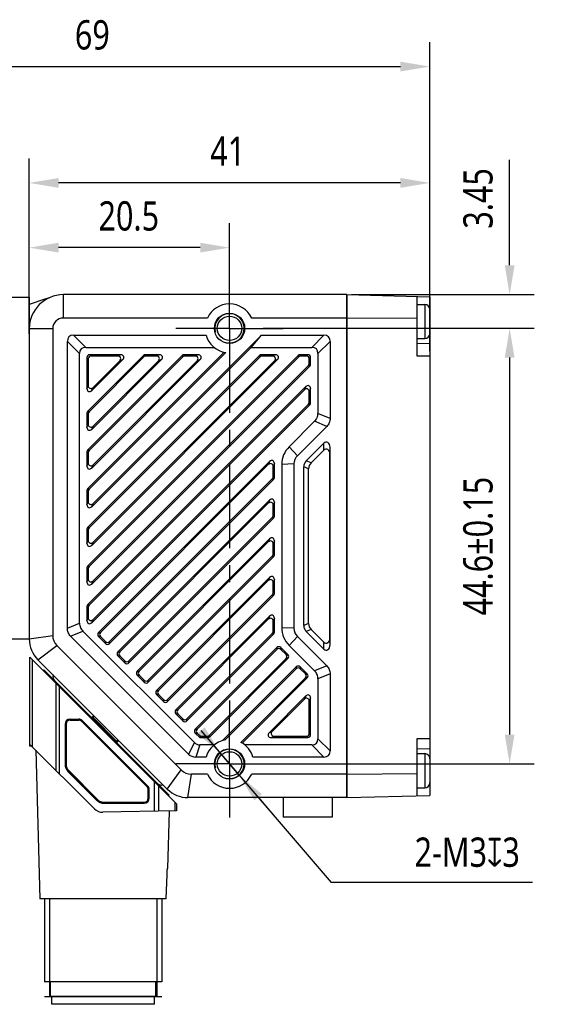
# Model space of a CAD drawing. Header units: millimetres. Extents: x 80 to 340, y 110 to 223.
# Tile 3 of 4: x 192 to 246, y 122 to 223. Entities that reach past the tile are written whole.
import ezdxf

# ---------------------------------------------------------------- set-up
doc = ezdxf.new("R2010")
doc.units = ezdxf.units.MM
doc.header["$LTSCALE"] = 23.1
doc.header["$PDMODE"] = 3
doc.header["$PDSIZE"] = 8
doc.linetypes.add('CENTER', pattern=[0.6, 0.375, -0.075, 0.075, -0.075])
doc.layers.get('0').update_dxf_attribs({"linetype": 'CONTINUOUS'})
doc.layers.get('Defpoints').update_dxf_attribs({"linetype": 'CONTINUOUS'})
for name, color, linetype in [('000-ID2000X_DXF_DIMENSION', 7, 'CONTINUOUS'), ('DE-11-107728DXF_CONTINUOUS_LINE', 7, 'CONTINUOUS'), ('DE-13-002783DXF_CONTINUOUS_LINE', 7, 'CONTINUOUS'), ('DE-13-002784DXF_CONTINUOUS_LINE', 7, 'CONTINUOUS'), ('DE-13-002786DXF_CONTINUOUS_LINE', 7, 'CONTINUOUS'), ('DE-13-002801_DXF_AXIS', 7, 'CONTINUOUS'), ('DE-13-002801DXF_CONTINUOUS_LINE', 7, 'CONTINUOUS'), ('DE-13-002819DXF_CONTINUOUS_LINE', 7, 'CONTINUOUS'), ('DE-19-009143DXF_CONTINUOUS_LINE', 7, 'CONTINUOUS'), ('DE-19-012634DXF_CONTINUOUS_LINE', 7, 'CONTINUOUS'), ('DE-1A-000171DXF_CONTINUOUS_LINE', 7, 'CONTINUOUS'), ('DE-1A-000184DXF_CONTINUOUS_LINE', 7, 'CONTINUOUS'), ('DIMS', 7, 'CONTINUOUS'), ('SC-PM2X10B_DXF_CONTINUOUS_LINE', 7, 'CONTINUOUS')]:
    doc.layers.add(name, color=color, linetype=linetype)
doc.styles.get("Standard").update_dxf_attribs({"font": 'Roboto-Regular.ttf', "width": 0.8})
doc.dimstyles.new('DIMSTYLE_1', dxfattribs={"dimtxt": 3, "dimasz": 3, "dimexe": 2.5, "dimexo": 0.5, "dimgap": 0.75, "dimtad": 1, "dimdsep": 46, "dimtxsty": 'STANDARD', "dimblk": '_FILLED', "dimblk1": '_FILLED', "dimblk2": '_FILLED', "dimcen": 0.09, "dimclrt": 3, "dimazin": 2, "dimtp": 0.3, "dimtm": 0.3, "dimtfac": 1, "dimtofl": 0, "dimtmove": 0, "dimatfit": 3, "dimldrblk": '_FILLED', "dimfxl": 1, "dimtolj": 1, "dimarcsym": 0})
doc.dimstyles.new('DIMSTYLE_2', dxfattribs={"dimtxt": 3, "dimasz": 3, "dimexe": 2.5, "dimexo": 0.5, "dimgap": 0.75, "dimtad": 1, "dimdsep": 46, "dimtxsty": 'STANDARD', "dimblk": '_FILLED', "dimblk1": '_FILLED', "dimblk2": '_FILLED', "dimcen": 0.09, "dimclrt": 3, "dimazin": 2, "dimtp": 0.1, "dimtm": 0.1, "dimtfac": 1, "dimtofl": 0, "dimtmove": 0, "dimatfit": 3, "dimldrblk": '_FILLED', "dimfxl": 1, "dimtolj": 1, "dimarcsym": 0})
doc.dimstyles.new('DIMSTYLE_3', dxfattribs={"dimtxt": 3, "dimasz": 3, "dimexe": 2.5, "dimexo": 0.5, "dimgap": 0.75, "dimtad": 1, "dimdsep": 46, "dimtxsty": 'STANDARD', "dimblk": '_FILLED', "dimblk1": '_FILLED', "dimblk2": '_FILLED', "dimcen": 0.09, "dimclrt": 3, "dimazin": 2, "dimtol": 1, "dimtp": 0.15, "dimtm": 0.15, "dimtfac": 1, "dimtofl": 0, "dimtmove": 0, "dimatfit": 3, "dimldrblk": '_FILLED', "dimfxl": 1, "dimtolj": 1, "dimarcsym": 0})
doc.dimstyles.new('DIMSTYLE_4', dxfattribs={"dimtxt": 3, "dimasz": 3, "dimexe": 2.5, "dimexo": 0.5, "dimtad": 1, "dimdsep": 46, "dimtxsty": 'STANDARD', "dimblk": '_FILLED', "dimblk1": '_FILLED', "dimblk2": '_FILLED', "dimcen": 0.09, "dimclrt": 3, "dimazin": 2, "dimtp": 0.1, "dimtm": 0.1, "dimtfac": 1, "dimtmove": 0, "dimatfit": 2, "dimldrblk": '_FILLED', "dimfxl": 1, "dimtolj": 1, "dimarcsym": 0})
doc.dimstyles.new('DIMSTYLE_5', dxfattribs={"dimtxt": 3, "dimasz": 3, "dimexe": 2.5, "dimexo": 0.5, "dimgap": 0.75, "dimtad": 1, "dimdsep": 46, "dimtxsty": 'STANDARD', "dimblk": '_FILLED', "dimblk1": '_FILLED', "dimblk2": '_FILLED', "dimcen": 0.09, "dimclrt": 3, "dimazin": 2, "dimtp": 0.2, "dimtm": 0.2, "dimtfac": 1, "dimtofl": 0, "dimtmove": 0, "dimatfit": 3, "dimldrblk": '_FILLED', "dimfxl": 1, "dimtolj": 1, "dimarcsym": 0})

# ---------------------------------------------------------------- blocks, each defined once
blk = doc.blocks.new('_FILLED')
at = {"color": 0, "linetype": 'ByBlock'}
blk.add_solid([(0, 0), (-1, 0.167), (-1, -0.167)], dxfattribs=at)
blk = doc.blocks.new('*D3')
at = {"layer": '000-ID2000X_DXF_DIMENSION', "color": 0, "lineweight": -2}
for p, q in [((242.24, 197.78), (242.24, 208.57)), ((226.06, 194.78), (244.74, 194.78)), ((217.02, 191.33), (244.74, 191.33)), ((242.24, 188.33), (242.24, 185.33))]:
    blk.add_line(p, q, dxfattribs=at)
at = {"layer": 'Defpoints', "color": 0}
for p in [(225.56, 194.78), (242.24, 194.78), (216.52, 191.33)]:
    blk.add_point(p, dxfattribs=at)
at = {"layer": '000-ID2000X_DXF_DIMENSION', "color": 0, "linetype": 'ByBlock', "lineweight": -2, "xscale": 3, "yscale": 3, "zscale": 3}
for p, rotation in [((242.24, 194.78), 270), ((242.24, 191.33), 90)]:
    blk.add_blockref('_FILLED', p, dxfattribs=dict(at, rotation=rotation))
at = {"layer": '000-ID2000X_DXF_DIMENSION', "color": 3, "insert": (237.49, 201.53), "char_height": 3, "attachment_point": 1, "rotation": 90, "line_spacing_factor": 0.9}
blk.add_mtext('\\A1;3.45', dxfattribs=at)
blk = doc.blocks.new('*D4')
at = {"layer": '000-ID2000X_DXF_DIMENSION', "color": 0, "lineweight": -2}
for p, q in [((217.33, 191.33), (244.74, 191.33)), ((242.24, 188.33), (242.24, 149.73)), ((216.66, 146.73), (244.74, 146.73))]:
    blk.add_line(p, q, dxfattribs=at)
at = {"layer": 'Defpoints', "color": 0}
for p in [(216.83, 191.33), (216.16, 146.73), (242.24, 146.73)]:
    blk.add_point(p, dxfattribs=at)
at = {"layer": '000-ID2000X_DXF_DIMENSION', "color": 0, "linetype": 'ByBlock', "lineweight": -2, "xscale": 3, "yscale": 3, "zscale": 3}
for p, rotation in [((242.24, 191.33), 90), ((242.24, 146.73), 270)]:
    blk.add_blockref('_FILLED', p, dxfattribs=dict(at, rotation=rotation))
at = {"layer": '000-ID2000X_DXF_DIMENSION', "color": 3, "insert": (237.49, 169.03), "char_height": 3, "attachment_point": 2, "rotation": 90, "line_spacing_factor": 0.9}
blk.add_mtext('\\A1;44.6%%p0.15', dxfattribs=at)
blk = doc.blocks.new('*D9')
at = {"layer": '000-ID2000X_DXF_DIMENSION', "color": 0, "lineweight": -2}
for p, q in [((165.06, 193.03), (165.06, 220.63)), ((234.06, 188.98), (234.06, 220.63)), ((168.06, 218.13), (231.06, 218.13))]:
    blk.add_line(p, q, dxfattribs=at)
at = {"layer": 'Defpoints', "color": 0}
for p in [(234.06, 218.13), (165.06, 192.53), (234.06, 188.48)]:
    blk.add_point(p, dxfattribs=at)
at = {"layer": '000-ID2000X_DXF_DIMENSION', "color": 0, "linetype": 'ByBlock', "lineweight": -2, "xscale": 3, "yscale": 3, "zscale": 3, "rotation": 180}
blk.add_blockref('_FILLED', (165.06, 218.13), dxfattribs=at)
at = {"layer": '000-ID2000X_DXF_DIMENSION', "color": 0, "linetype": 'ByBlock', "lineweight": -2, "xscale": 3, "yscale": 3, "zscale": 3}
blk.add_blockref('_FILLED', (234.06, 218.13), dxfattribs=at)
at = {"layer": '000-ID2000X_DXF_DIMENSION', "color": 3, "insert": (199.52, 222.88), "char_height": 3, "attachment_point": 2, "line_spacing_factor": 0.9}
blk.add_mtext('\\A1;69', dxfattribs=at)
blk = doc.blocks.new('*D10')
at = {"layer": '000-ID2000X_DXF_DIMENSION', "color": 0, "lineweight": -2}
for p, q in [((193.06, 195.03), (193.06, 208.72)), ((234.06, 188.98), (234.06, 208.72)), ((231.06, 206.22), (196.06, 206.22))]:
    blk.add_line(p, q, dxfattribs=at)
at = {"layer": 'Defpoints', "color": 0}
for p in [(193.06, 206.22), (193.06, 194.53), (234.06, 188.48)]:
    blk.add_point(p, dxfattribs=at)
at = {"layer": '000-ID2000X_DXF_DIMENSION', "color": 0, "linetype": 'ByBlock', "lineweight": -2, "xscale": 3, "yscale": 3, "zscale": 3, "rotation": 180}
blk.add_blockref('_FILLED', (193.06, 206.22), dxfattribs=at)
at = {"layer": '000-ID2000X_DXF_DIMENSION', "color": 0, "linetype": 'ByBlock', "lineweight": -2, "xscale": 3, "yscale": 3, "zscale": 3}
blk.add_blockref('_FILLED', (234.06, 206.22), dxfattribs=at)
at = {"layer": '000-ID2000X_DXF_DIMENSION', "color": 3, "insert": (213.38, 210.97), "char_height": 3, "attachment_point": 2, "line_spacing_factor": 0.9}
blk.add_mtext('\\A1;41', dxfattribs=at)
blk = doc.blocks.new('*D12')
at = {"layer": '000-ID2000X_DXF_DIMENSION', "color": 0, "lineweight": -2}
for p, q in [((210.63, 150.15), (223.97, 134.57)), ((214.54, 145.59), (212.59, 147.87)), ((216.49, 143.31), (218.44, 141.03)), ((244.57, 134.57), (223.97, 134.57))]:
    blk.add_line(p, q, dxfattribs=at)
at = {"layer": 'Defpoints', "color": 0}
for p in [(212.59, 147.87), (214.54, 145.59)]:
    blk.add_point(p, dxfattribs=at)
at = {"layer": '000-ID2000X_DXF_DIMENSION', "color": 0, "linetype": 'ByBlock', "lineweight": -2, "xscale": 3, "yscale": 3, "zscale": 3}
for p, rotation in [((212.59, 147.87), 310.5692386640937), ((214.54, 145.59), 130.5692386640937)]:
    blk.add_blockref('_FILLED', p, dxfattribs=dict(at, rotation=rotation))
at = {"layer": '000-ID2000X_DXF_DIMENSION', "color": 3, "insert": (232.5, 139.19), "char_height": 3, "attachment_point": 1, "line_spacing_factor": 0.9}
blk.add_mtext('\\A1;{2-M3{\\fgdt;x}3}', dxfattribs=at)
blk = doc.blocks.new('*D13')
at = {"layer": '000-ID2000X_DXF_DIMENSION', "color": 0, "lineweight": -2}
for p, q in [((193.06, 190.78), (193.06, 202.09)), ((213.56, 196.01), (213.56, 202.09)), ((210.56, 199.59), (196.06, 199.59))]:
    blk.add_line(p, q, dxfattribs=at)
at = {"layer": 'Defpoints', "color": 0}
for p in [(193.06, 199.59), (213.56, 195.51), (193.06, 190.28)]:
    blk.add_point(p, dxfattribs=at)
at = {"layer": '000-ID2000X_DXF_DIMENSION', "color": 0, "linetype": 'ByBlock', "lineweight": -2, "xscale": 3, "yscale": 3, "zscale": 3, "rotation": 180}
blk.add_blockref('_FILLED', (193.06, 199.59), dxfattribs=at)
at = {"layer": '000-ID2000X_DXF_DIMENSION', "color": 0, "linetype": 'ByBlock', "lineweight": -2, "xscale": 3, "yscale": 3, "zscale": 3}
blk.add_blockref('_FILLED', (213.56, 199.59), dxfattribs=at)
at = {"layer": '000-ID2000X_DXF_DIMENSION', "color": 3, "insert": (203.25, 204.34), "char_height": 3, "attachment_point": 2, "line_spacing_factor": 0.9}
blk.add_mtext('\\A1;20.5', dxfattribs=at)

msp = doc.modelspace()

# ---------------------------------------------------------------- linework, layer by layer
at = {"layer": 'DE-11-107728DXF_CONTINUOUS_LINE', "color": 7}
for p, q in [((167.061, 194.528), (193.061, 194.528)), ((193.061, 194.528), (193.061, 159.528)), ((190.861, 159.528), (193.061, 159.528))]:
    msp.add_line(p, q, dxfattribs=at)
at = {"layer": 'DE-13-002783DXF_CONTINUOUS_LINE', "color": 4}
msp.add_line((194.633, 122.911), (206.633, 122.911), dxfattribs=at)
at = {"layer": 'DE-13-002784DXF_CONTINUOUS_LINE', "color": 7}
for p, q in [((193.133, 148.731), (193.133, 157.641)), ((193.133, 157.641), (208.133, 142.641)), ((197.233, 151.32), (198.125, 151.32)), ((197.233, 151.311), (198.125, 151.311)), ((196.724, 150.811), (196.724, 146.677)), ((196.733, 150.811), (196.733, 146.677)), ((205.187, 144.456), (198.478, 151.164)), ((205.193, 144.462), (198.485, 151.171)), ((193.133, 148.731), (199.734, 142.131)), ((193.735, 148.13), (194.133, 132.911)), ((197.02, 145.963), (199.986, 142.997)), ((197.026, 145.97), (199.992, 143.004)), ((205.333, 143.211), (205.333, 144.102)), ((205.343, 143.211), (205.343, 144.102)), ((200.699, 142.711), (204.833, 142.711)), ((200.699, 142.702), (204.833, 142.702)), ((208.133, 142.641), (208.133, 141.911)), ((208.133, 141.911), (200.603, 141.779)), ((207.369, 141.897), (207.215, 136.011)), ((207.09, 132.911), (207.163, 135.419)), ((207.206, 136.002), (207.215, 136.011)), ((207.209, 136.01), (207.209, 136.011)), ((207.209, 136.011), (207.215, 136.011)), ((207.09, 132.911), (194.133, 132.911)), ((194.633, 132.911), (194.633, 124.411)), ((206.633, 132.911), (206.633, 124.411)), ((206.633, 124.411), (194.633, 124.411)), ((195.233, 122.911), (195.233, 124.411)), ((206.033, 122.911), (206.033, 124.411)), ((206.133, 122.911), (195.133, 122.911))]:
    msp.add_line(p, q, dxfattribs=at)
at = {"layer": 'DE-13-002784DXF_CONTINUOUS_LINE', "color": 4}
for p, q in [((193.385, 148.48), (193.385, 157.389)), ((195.777, 154.997), (195.777, 146.088)), ((196.126, 154.648), (196.126, 145.739)), ((197.233, 151.32), (197.233, 151.311)), ((198.125, 151.311), (198.125, 151.32)), ((196.724, 150.811), (196.733, 150.811)), ((198.478, 151.164), (198.485, 151.171)), ((196.724, 146.677), (196.733, 146.677)), ((197.02, 145.963), (197.026, 145.97)), ((205.193, 144.462), (205.187, 144.456)), ((205.885, 141.871), (205.885, 144.889)), ((206.309, 141.879), (206.309, 144.465)), ((205.343, 144.102), (205.333, 144.102)), ((205.343, 143.211), (205.333, 143.211)), ((199.986, 142.997), (199.992, 143.004)), ((200.699, 142.702), (200.699, 142.711)), ((204.833, 142.702), (204.833, 142.711)), ((207.958, 142.816), (207.958, 141.908)), ((195.133, 132.911), (195.133, 122.911)), ((206.133, 132.911), (206.133, 122.911))]:
    msp.add_line(p, q, dxfattribs=at)
at = {"layer": 'DE-13-002784DXF_CONTINUOUS_LINE', "color": 7}
for centre, radius, start, end in [((197.233, 150.811), 0.509, 90, 180), ((197.233, 150.811), 0.5, 90, 180), ((198.125, 150.811), 0.509, 45, 90), ((198.125, 150.811), 0.5, 45, 90), ((197.733, 146.677), 1.009, 180, 225), ((197.733, 146.677), 1, 180, 225), ((204.833, 144.102), 0.5, 0, 45), ((204.833, 144.102), 0.509, 0, 45), ((204.833, 143.211), 0.509, 270, 360), ((204.833, 143.211), 0.5, 270, 360), ((200.699, 143.711), 1.009, 225, 270), ((200.699, 143.711), 1, 225, 270), ((200.583, 142.979), 1.2, 225, 271)]:
    msp.add_arc(centre, radius, start, end, dxfattribs=at)
msp.add_open_spline([(207.163, 135.419), (207.164, 135.451), (207.167, 135.516), (207.171, 135.611), (207.176, 135.689), (207.18, 135.749), (207.183, 135.792), (207.186, 135.833), (207.19, 135.871), (207.193, 135.907), (207.197, 135.939), (207.2, 135.962), (207.202, 135.979), (207.203, 135.989), (207.205, 135.997), (207.206, 136.003), (207.207, 136.008), (207.208, 136.01), (207.209, 136.01)], degree=3, knots=[0, 0, 0, 0, 0.1643064, 0.325835, 0.4821334, 0.5573935, 0.6300841, 0.6995927, 0.7651392, 0.8257218, 0.8800769, 0.9266114, 0.9463569, 0.9634141, 0.9775186, 0.9884285, 0.9959453, 1, 1, 1, 1], dxfattribs=at)
at = {"layer": 'DE-13-002786DXF_CONTINUOUS_LINE', "color": 7}
for p, q in [((194.564, 156.351), (194.494, 156.281)), ((194.564, 156.351), (207.398, 143.517)), ((199.664, 151.676), (199.519, 151.536)), ((202.197, 149.142), (202.057, 148.997)), ((207.326, 143.449), (207.398, 143.517))]:
    msp.add_line(p, q, dxfattribs=at)
at = {"layer": 'DE-13-002786DXF_CONTINUOUS_LINE', "color": 4}
for p, q in [((194.7, 156.215), (194.629, 156.145)), ((196.267, 154.507), (196.342, 154.574)), ((196.379, 154.395), (196.454, 154.462)), ((199.519, 151.536), (202.057, 148.997)), ((199.717, 151.622), (199.574, 151.48)), ((202.14, 149.2), (201.998, 149.057)), ((205.683, 145.091), (205.754, 145.162)), ((205.826, 144.949), (205.897, 145.019)), ((207.221, 143.553), (207.294, 143.622))]:
    msp.add_line(p, q, dxfattribs=at)
at = {"layer": 'DE-13-002786DXF_CONTINUOUS_LINE', "color": 7}
for centre, start, end in [((199.449, 151.608), 225, 314), ((202.129, 148.928), 136, 225)]:
    msp.add_arc(centre, 0.1, start, end, dxfattribs=at)
at = {"layer": 'DE-13-002786DXF_CONTINUOUS_LINE', "color": 4}
for points, knots in [([(199.491, 151.425), (199.492, 151.424), (199.494, 151.423), (199.498, 151.424), (199.503, 151.425), (199.511, 151.429), (199.522, 151.436), (199.534, 151.444), (199.552, 151.459), (199.565, 151.471), (199.574, 151.48)], [0, 0, 0, 0, 0.0416768, 0.0707699, 0.1068075, 0.2005943, 0.3222616, 0.4683503, 0.6339692, 1, 1, 1, 1]), ([(201.939, 148.977), (201.938, 148.978), (201.938, 148.98), (201.939, 148.983), (201.941, 148.988), (201.945, 148.995), (201.955, 149.01), (201.973, 149.031), (201.989, 149.048), (201.998, 149.057)], [0, 0, 0, 0, 0.0332012, 0.0599097, 0.0944723, 0.1872632, 0.3097334, 0.6264431, 1, 1, 1, 1])]:
    msp.add_open_spline(points, degree=3, knots=knots, dxfattribs=at)
at = {"layer": 'DE-13-002801_DXF_AXIS', "color": 1, "linetype": 'CENTER'}
for p, q in [((213.561, 191.328), (213.561, 196.828)), ((213.561, 191.328), (208.061, 191.328)), ((213.561, 191.328), (213.561, 151.575)), ((213.561, 191.328), (219.061, 191.328)), ((213.561, 146.728), (213.561, 151.575)), ((213.561, 146.728), (208.061, 146.728)), ((213.561, 146.728), (213.561, 141.228)), ((213.561, 146.728), (219.061, 146.728))]:
    msp.add_line(p, q, dxfattribs=at)
at = {"layer": 'DE-13-002801DXF_CONTINUOUS_LINE', "color": 4}
for p, q in [((196.561, 192.378), (196.561, 194.778)), ((195.461, 191.278), (193.061, 191.278)), ((198.843, 189.378), (197.593, 190.628)), ((221.98, 189.378), (223.23, 190.628)), ((198.211, 188.747), (196.961, 189.997)), ((222.611, 188.747), (223.861, 189.997)), ((199.251, 188.628), (199.385, 188.494)), ((202.439, 188.628), (202.116, 188.494)), ((204.751, 188.544), (204.807, 188.41)), ((204.956, 188.628), (205.012, 188.494)), ((206.399, 188.628), (206.076, 188.494)), ((208.711, 188.544), (208.766, 188.41)), ((208.916, 188.628), (208.971, 188.494)), ((210.359, 188.628), (210.035, 188.494)), ((216.63, 188.544), (216.686, 188.41)), ((216.835, 188.628), (216.891, 188.494)), ((218.279, 188.628), (217.955, 188.494)), ((220.59, 188.544), (220.646, 188.41)), ((220.795, 188.628), (220.851, 188.494)), ((221.572, 188.628), (221.438, 188.494)), ((198.961, 188.339), (199.095, 188.205)), ((202.644, 188.134), (202.321, 188)), ((206.604, 188.134), (206.281, 188)), ((210.564, 188.134), (210.24, 188)), ((218.483, 188.134), (218.16, 188)), ((221.861, 188.339), (221.727, 188.205)), ((221.861, 187.672), (221.727, 187.727)), ((221.777, 187.467), (221.643, 187.523)), ((198.961, 185.15), (199.095, 185.474)), ((199.456, 184.946), (199.59, 185.269)), ((221.367, 185.36), (221.233, 185.037)), ((221.861, 185.155), (221.727, 184.832)), ((221.777, 183.507), (221.643, 183.563)), ((221.861, 183.712), (221.727, 183.768)), ((198.961, 182.634), (199.095, 182.578)), ((199.046, 182.839), (199.18, 182.783)), ((223.861, 182.105), (222.611, 182.623)), ((198.961, 181.191), (199.095, 181.514)), ((223.524, 181.291), (222.274, 181.809)), ((199.456, 180.986), (199.59, 181.309)), ((223.211, 178.857), (223.225, 179.578)), ((198.961, 178.674), (199.095, 178.619)), ((199.046, 178.879), (199.18, 178.823)), ((220.507, 178.274), (219.659, 179.193)), ((223.847, 178.432), (223.861, 179.153)), ((198.961, 177.231), (199.095, 177.554)), ((217.667, 177.7), (217.533, 177.377)), ((218.161, 177.495), (218.027, 177.172)), ((221.91, 177.555), (221.41, 177.763)), ((199.456, 177.026), (199.59, 177.349)), ((220.161, 177.44), (218.911, 177.389)), ((221.661, 176.956), (221.161, 177.163)), ((218.077, 175.847), (217.943, 175.903)), ((218.161, 176.052), (218.027, 176.108)), ((198.961, 174.714), (199.095, 174.659)), ((199.046, 174.919), (199.18, 174.864)), ((198.961, 173.271), (199.095, 173.595)), ((217.667, 173.741), (217.533, 173.417)), ((218.161, 173.536), (218.027, 173.212)), ((199.456, 173.066), (199.59, 173.39)), ((218.077, 171.888), (217.943, 171.943)), ((218.161, 172.093), (218.027, 172.148)), ((198.961, 170.754), (199.095, 170.699)), ((199.046, 170.959), (199.18, 170.904)), ((198.961, 169.311), (199.095, 169.635)), ((199.456, 169.106), (199.59, 169.43)), ((217.667, 169.781), (217.533, 169.457)), ((218.161, 169.576), (218.027, 169.252)), ((218.077, 167.928), (217.943, 167.983)), ((218.161, 168.133), (218.027, 168.188)), ((198.961, 166.795), (199.095, 166.739)), ((199.046, 167), (199.18, 166.944)), ((198.961, 165.351), (199.095, 165.675)), ((199.456, 165.147), (199.59, 165.47)), ((217.667, 165.821), (217.533, 165.498)), ((218.161, 165.616), (218.027, 165.293)), ((218.077, 163.968), (217.943, 164.024)), ((218.161, 164.173), (218.027, 164.228)), ((198.961, 162.835), (199.095, 162.779)), ((199.046, 163.04), (199.18, 162.984)), ((198.961, 161.392), (199.095, 161.715)), ((199.456, 161.187), (199.59, 161.51)), ((217.667, 161.861), (217.533, 161.538)), ((218.161, 161.656), (218.027, 161.333)), ((196.961, 160.621), (198.211, 161.138)), ((197.299, 159.807), (198.549, 160.324)), ((220.161, 160.617), (218.911, 160.667)), ((221.661, 161.101), (221.161, 160.894)), ((221.91, 160.501), (221.41, 160.294)), ((193.061, 159.521), (195.461, 159.885)), ((200.155, 160.189), (200.344, 160.189)), ((200.155, 159.779), (200.344, 159.779)), ((218.077, 160.008), (217.943, 160.064)), ((218.161, 160.213), (218.027, 160.269)), ((220.507, 159.783), (219.659, 158.863)), ((223.861, 158.903), (223.847, 159.625)), ((193.94, 157.4), (195.895, 158.839)), ((200.877, 159.057), (200.877, 159.247)), ((201.286, 159.057), (201.286, 159.247)), ((218.408, 158.643), (218.408, 158.454)), ((218.818, 158.643), (218.818, 158.454)), ((223.225, 158.479), (223.211, 159.2)), ((202.135, 158.209), (202.324, 158.209)), ((202.135, 157.799), (202.324, 157.799)), ((219.54, 157.922), (219.35, 157.922)), ((219.54, 157.512), (219.35, 157.512)), ((202.856, 157.077), (202.856, 157.267)), ((203.266, 157.077), (203.266, 157.267)), ((220.388, 156.663), (220.388, 156.474)), ((220.798, 156.663), (220.798, 156.474)), ((223.524, 156.766), (222.274, 156.248)), ((204.115, 156.229), (204.304, 156.229)), ((204.115, 155.819), (204.304, 155.819)), ((204.836, 155.097), (204.836, 155.287)), ((205.246, 155.097), (205.246, 155.287)), ((221.52, 155.942), (221.33, 155.942)), ((221.52, 155.532), (221.33, 155.532)), ((223.861, 155.951), (222.611, 155.434)), ((206.095, 154.249), (206.284, 154.249)), ((206.095, 153.839), (206.284, 153.839)), ((206.816, 153.117), (206.816, 153.307)), ((207.226, 153.117), (207.226, 153.307)), ((221.367, 153.682), (221.233, 153.358)), ((221.861, 153.477), (221.727, 153.153)), ((208.075, 152.269), (208.264, 152.269)), ((208.075, 151.859), (208.264, 151.859)), ((208.796, 151.138), (208.796, 151.327)), ((209.206, 151.138), (209.206, 151.327)), ((210.058, 150.292), (210.249, 150.294)), ((210.061, 149.879), (210.252, 149.881)), ((211.336, 149.428), (211.281, 149.562)), ((211.541, 149.513), (211.486, 149.647)), ((217.608, 149.923), (217.931, 150.057)), ((217.813, 149.428), (218.136, 149.562)), ((221.572, 149.428), (221.438, 149.562)), ((221.861, 149.718), (221.727, 149.852)), ((222.611, 149.31), (223.861, 148.06)), ((209.962, 148.911), (209.37, 147.736)), ((210.524, 148.678), (210.111, 147.428)), ((221.98, 148.678), (223.23, 147.428)), ((207.183, 144.157), (208.622, 146.112)), ((209.304, 143.278), (209.668, 145.678))]:
    msp.add_line(p, q, dxfattribs=at)
at = {"layer": 'DE-13-002801DXF_CONTINUOUS_LINE', "color": 7}
for p, q in [((225.561, 194.778), (196.561, 194.778)), ((225.561, 194.778), (225.561, 143.278)), ((211.293, 192.378), (196.561, 192.378)), ((225.561, 192.378), (215.83, 192.378)), ((195.461, 191.278), (195.461, 159.885)), ((197.593, 190.628), (211.161, 190.628)), ((199.59, 173.39), (216.829, 190.628)), ((215.768, 189.378), (216.829, 190.628)), ((216.829, 190.628), (223.23, 190.628)), ((196.961, 160.621), (196.961, 189.997)), ((223.861, 189.997), (223.861, 182.105)), ((198.211, 161.138), (198.211, 188.747)), ((198.843, 189.378), (211.997, 189.378)), ((213.016, 188.889), (199.046, 174.919)), ((204.751, 188.544), (199.046, 182.839)), ((208.711, 188.544), (199.046, 178.879)), ((216.63, 188.544), (199.046, 170.959)), ((220.59, 188.544), (199.046, 167)), ((213.175, 188.858), (199.18, 174.864)), ((202.439, 188.628), (199.251, 188.628)), ((199.456, 173.066), (215.768, 189.378)), ((206.399, 188.628), (204.956, 188.628)), ((210.359, 188.628), (208.916, 188.628)), ((215.768, 189.378), (221.98, 189.378)), ((218.279, 188.628), (216.835, 188.628)), ((221.572, 188.628), (220.795, 188.628)), ((222.611, 188.747), (222.611, 182.623)), ((198.961, 188.339), (198.961, 185.15)), ((199.095, 188.205), (199.095, 185.474)), ((204.807, 188.41), (199.18, 182.783)), ((208.766, 188.41), (199.18, 178.823)), ((216.686, 188.41), (199.18, 170.904)), ((220.646, 188.41), (199.18, 166.944)), ((202.116, 188.494), (199.385, 188.494)), ((199.456, 184.946), (202.644, 188.134)), ((199.456, 180.986), (206.604, 188.134)), ((199.456, 177.026), (210.564, 188.134)), ((199.456, 169.106), (218.483, 188.134)), ((199.59, 185.269), (202.321, 188)), ((199.59, 181.309), (206.281, 188)), ((199.59, 177.349), (210.24, 188)), ((199.59, 169.43), (218.16, 188)), ((206.076, 188.494), (205.012, 188.494)), ((210.035, 188.494), (208.971, 188.494)), ((217.955, 188.494), (216.891, 188.494)), ((221.438, 188.494), (220.851, 188.494)), ((221.727, 187.727), (221.727, 188.205)), ((221.861, 187.672), (221.861, 188.339)), ((199.456, 165.147), (221.777, 187.467)), ((199.59, 165.47), (221.643, 187.523)), ((221.367, 185.36), (199.046, 163.04)), ((221.233, 185.037), (199.18, 162.984)), ((221.727, 183.768), (221.727, 184.832)), ((221.861, 183.712), (221.861, 185.155)), ((199.456, 161.187), (221.777, 183.507)), ((199.59, 161.51), (221.643, 183.563)), ((198.961, 182.634), (198.961, 181.191)), ((199.095, 182.578), (199.095, 181.514)), ((222.274, 181.809), (219.659, 179.193)), ((223.524, 181.291), (220.507, 178.274)), ((221.41, 177.763), (223.225, 179.578)), ((198.961, 178.674), (198.961, 177.231)), ((199.095, 178.619), (199.095, 177.554)), ((221.91, 177.555), (223.211, 178.857)), ((223.861, 158.903), (223.861, 179.153)), ((217.667, 177.7), (200.155, 160.189)), ((218.161, 176.052), (218.161, 177.495)), ((223.847, 159.625), (223.847, 178.432)), ((217.533, 177.377), (200.344, 160.189)), ((218.027, 176.108), (218.027, 177.172)), ((218.911, 177.389), (218.911, 160.667)), ((220.161, 177.44), (220.161, 160.617)), ((221.161, 160.894), (221.161, 177.163)), ((221.661, 161.101), (221.661, 176.956)), ((201.286, 159.247), (217.943, 175.903)), ((201.286, 159.057), (218.077, 175.847)), ((198.961, 174.714), (198.961, 173.271)), ((199.095, 174.659), (199.095, 173.595)), ((217.667, 173.741), (202.135, 158.209)), ((217.533, 173.417), (202.324, 158.209)), ((218.161, 172.093), (218.161, 173.536)), ((218.027, 172.148), (218.027, 173.212)), ((203.266, 157.267), (217.943, 171.943)), ((203.266, 157.077), (218.077, 171.888)), ((198.961, 170.754), (198.961, 169.311)), ((199.095, 170.699), (199.095, 169.635)), ((217.667, 169.781), (204.115, 156.229)), ((217.533, 169.457), (204.304, 156.229)), ((218.161, 168.133), (218.161, 169.576)), ((218.027, 168.188), (218.027, 169.252)), ((205.246, 155.287), (217.943, 167.983)), ((205.246, 155.097), (218.077, 167.928)), ((198.961, 166.795), (198.961, 165.351)), ((199.095, 166.739), (199.095, 165.675)), ((217.667, 165.821), (206.095, 154.249)), ((217.533, 165.498), (206.284, 154.249)), ((218.161, 164.173), (218.161, 165.616)), ((218.027, 164.228), (218.027, 165.293)), ((207.226, 153.307), (217.943, 164.024)), ((207.226, 153.117), (218.077, 163.968)), ((198.961, 162.835), (198.961, 161.392)), ((199.095, 162.779), (199.095, 161.715)), ((217.667, 161.861), (208.075, 152.269)), ((217.533, 161.538), (208.264, 152.269)), ((218.027, 160.269), (218.027, 161.333)), ((218.161, 160.213), (218.161, 161.656)), ((209.962, 148.911), (198.549, 160.324)), ((223.211, 159.2), (221.91, 160.501)), ((209.37, 147.736), (197.299, 159.807)), ((200.155, 159.779), (200.877, 159.057)), ((200.344, 159.779), (200.877, 159.247)), ((209.206, 151.327), (217.943, 160.064)), ((209.206, 151.138), (218.077, 160.008)), ((220.507, 159.783), (223.524, 156.766)), ((223.225, 158.479), (221.41, 160.294)), ((208.622, 146.112), (195.895, 158.839)), ((218.408, 158.643), (210.058, 150.292)), ((218.408, 158.454), (210.249, 150.294)), ((219.54, 157.922), (218.818, 158.643)), ((219.35, 157.922), (218.818, 158.454)), ((219.659, 158.863), (222.274, 156.248)), ((207.183, 144.157), (193.94, 157.4)), ((202.135, 157.799), (202.856, 157.077)), ((202.324, 157.799), (202.856, 157.267)), ((211.486, 149.647), (219.35, 157.512)), ((211.541, 149.513), (219.54, 157.512)), ((220.388, 156.663), (212.85, 149.125)), ((220.388, 156.474), (213.1, 149.185)), ((221.52, 155.942), (220.798, 156.663)), ((221.33, 155.942), (220.798, 156.474)), ((204.115, 155.819), (204.836, 155.097)), ((204.304, 155.819), (204.836, 155.287)), ((214.735, 148.936), (221.33, 155.532)), ((214.855, 148.867), (221.52, 155.532)), ((222.611, 155.434), (222.611, 149.31)), ((223.861, 155.951), (223.861, 148.06)), ((206.095, 153.839), (206.816, 153.117)), ((206.284, 153.839), (206.816, 153.307)), ((221.367, 153.682), (217.608, 149.923)), ((221.233, 153.358), (217.931, 150.057)), ((221.861, 149.718), (221.861, 153.477)), ((221.727, 149.852), (221.727, 153.153)), ((208.075, 151.859), (208.796, 151.138)), ((208.264, 151.859), (208.796, 151.327)), ((210.061, 149.879), (210.527, 149.428)), ((210.252, 149.881), (210.581, 149.562)), ((210.527, 149.428), (210.581, 149.562)), ((210.527, 149.428), (211.336, 149.428)), ((210.581, 149.562), (211.281, 149.562)), ((217.813, 149.428), (221.572, 149.428)), ((218.136, 149.562), (221.438, 149.562)), ((211.997, 148.678), (210.524, 148.678)), ((221.98, 148.678), (215.126, 148.678)), ((211.161, 147.428), (210.111, 147.428)), ((223.23, 147.428), (215.961, 147.428)), ((211.293, 145.678), (209.668, 145.678)), ((225.561, 145.678), (215.83, 145.678)), ((225.561, 143.278), (209.304, 143.278)), ((219.061, 143.278), (219.061, 141.278)), ((224.061, 143.278), (224.061, 141.278)), ((224.061, 141.278), (219.061, 141.278))]:
    msp.add_line(p, q, dxfattribs=at)
msp.add_lwpolyline([(195.09, 194.454), (194.807, 194.36), (194.757, 194.343), (194.706, 194.326), (194.655, 194.309), (193.061, 193.778)], dxfattribs=at)
for centre, radius in [((213.561, 191.328), 1.55), ((213.561, 191.328), 1.25), ((213.561, 146.728), 1.55), ((213.561, 146.728), 1.25)]:
    msp.add_circle(centre, radius, dxfattribs=at)
for centre, radius, start, end in [((196.561, 191.278), 3.5, 90, 180), ((213.561, 191.328), 2.5, 24.83459, 155.16541), ((196.561, 191.278), 1.1, 90, 180), ((213.561, 191.328), 2.5, 196.2602, 261.10957), ((196.061, 159.521), 3, 180, 225), ((213.561, 146.728), 2.5, 100.63451, 163.7398), ((213.561, 146.728), 2.5, 16.2602, 62.01567), ((213.561, 146.728), 2.5, 204.83459, 335.16541), ((209.304, 146.278), 3, 225, 270)]:
    msp.add_arc(centre, radius, start, end, dxfattribs=at)
at = {"layer": 'DE-13-002801DXF_CONTINUOUS_LINE', "color": 4}
for centre in [(213.561, 191.328), (213.561, 146.728)]:
    msp.add_arc(centre, 1.5, 255, 195, dxfattribs=at)
at = {"layer": 'DE-13-002801DXF_CONTINUOUS_LINE', "color": 7}
for centre, major_axis, ratio, start_param, end_param in [((201.539, 186.051), (4.417, -4.417), 0.2721655, 2.8758635, 3.4073218), ((219.284, 186.051), (4.417, 4.417), 0.2721655, -0.2657291, 0.2657291), ((202.789, 184.801), (-4.417, 4.417), 0.2721655, -0.2657291, 0.2657291), ((199.272, 188.318), (0.227, -0.227), 0.9351131, 2.3897132, 3.8934721), ((202.389, 188.318), (0.338, 0.14), 0.8191607, -1.1026341, 1.1026341), ((204.965, 188.318), (-0.12, 0.289), 0.9604224, -0.3786257, 0.3786257), ((206.349, 188.318), (0.338, 0.14), 0.8191607, -1.1026341, 1.1026341), ((208.924, 188.318), (-0.12, 0.289), 0.9604224, -0.3786257, 0.3786257), ((210.309, 188.318), (0.338, 0.14), 0.8191607, -1.1026341, 1.1026341), ((216.844, 188.318), (-0.12, 0.289), 0.9604224, -0.3786257, 0.3786257), ((218.228, 188.318), (0.338, 0.14), 0.8191607, -1.1026341, 1.1026341), ((220.804, 188.318), (-0.12, 0.289), 0.9604224, -0.3786257, 0.3786257), ((221.551, 188.318), (0.227, 0.227), 0.9351131, -0.7518794, 0.7518794), ((218.034, 184.801), (4.417, 4.417), 0.2721655, -0.2657291, 0.2657291), ((199.406, 188.184), (-0.227, 0.227), 0.9351131, -0.7518794, 0.7518794), ((202.066, 188.184), (0.338, 0.14), 0.8191607, -1.1026341, 1.1026341), ((205.02, 188.184), (-0.12, 0.289), 0.9604224, -0.3786257, 0.3786257), ((206.025, 188.184), (0.338, 0.14), 0.8191607, -1.1026341, 1.1026341), ((208.98, 188.184), (-0.12, 0.289), 0.9604224, -0.3786257, 0.3786257), ((209.985, 188.184), (0.338, 0.14), 0.8191607, -1.1026341, 1.1026341), ((216.9, 188.184), (-0.12, 0.289), 0.9604224, -0.3786257, 0.3786257), ((217.905, 188.184), (0.338, 0.14), 0.8191607, -1.1026341, 1.1026341), ((220.859, 188.184), (-0.12, 0.289), 0.9604224, -0.3786257, 0.3786257), ((221.417, 188.184), (0.227, 0.227), 0.9351131, -0.7518794, 0.7518794), ((221.417, 187.736), (0.289, -0.12), 0.9604224, -0.3786257, 0.3786257), ((221.551, 187.681), (0.289, -0.12), 0.9604224, -0.3786257, 0.3786257), ((199.272, 185.201), (0.14, 0.338), 0.8191607, -4.2442268, -2.0389585), ((199.406, 185.524), (-0.14, -0.338), 0.8191607, -1.1026341, 1.1026341), ((221.417, 184.782), (0.14, 0.338), 0.8191607, -1.1026341, 1.1026341), ((221.551, 185.105), (0.14, 0.338), 0.8191607, -1.1026341, 1.1026341), ((221.417, 183.776), (0.289, -0.12), 0.9604224, -0.3786257, 0.3786257), ((221.551, 183.721), (0.289, -0.12), 0.9604224, -0.3786257, 0.3786257), ((199.272, 182.625), (0.289, -0.12), 0.9604224, 2.762967, 3.5202183), ((199.406, 182.57), (-0.289, 0.12), 0.9604224, -0.3786257, 0.3786257), ((199.406, 181.564), (-0.14, -0.338), 0.8191607, -1.1026341, 1.1026341), ((199.272, 181.241), (0.14, 0.338), 0.8191607, -4.2442268, -2.0389585), ((223.461, 179.147), (0.01, 0.538), 0.7427371, -1.5447288, 0.6574785), ((199.272, 178.665), (0.289, -0.12), 0.9604224, 2.762967, 3.5202183), ((199.406, 178.61), (-0.289, 0.12), 0.9604224, -0.3786257, 0.3786257), ((221.483, 177.381), (2.378, -0.985), 0.9952439, 2.7505763, 3.532609), ((223.447, 178.426), (0.01, 0.538), 0.7427371, -1.5447288, 0.6574785), ((199.406, 177.605), (-0.14, -0.338), 0.8191607, -1.1026341, 1.1026341), ((217.717, 177.122), (0.14, 0.338), 0.8191607, -1.1026341, 1.1026341), ((217.851, 177.445), (0.14, 0.338), 0.8191607, -1.1026341, 1.1026341), ((221.351, 177.436), (-1.1, 0.456), 0.9952439, -0.3910164, 0.3910164), ((222.341, 177.026), (1.115, -0.462), 0.828274, 2.8110938, 3.4720915), ((222.841, 176.819), (-1.115, 0.462), 0.828274, -0.3304988, 0.3304988), ((199.272, 177.281), (0.14, 0.338), 0.8191607, -4.2442268, -2.0389585), ((217.717, 176.116), (0.289, -0.12), 0.9604224, -0.3786257, 0.3786257), ((217.851, 176.061), (0.289, -0.12), 0.9604224, -0.3786257, 0.3786257), ((199.272, 174.706), (0.289, -0.12), 0.9604224, 2.762967, 3.5202183), ((199.406, 174.65), (-0.289, 0.12), 0.9604224, -0.3786257, 0.3786257), ((199.406, 173.645), (-0.14, -0.338), 0.8191607, -1.1026341, 1.1026341), ((217.717, 173.162), (0.14, 0.338), 0.8191607, -1.1026341, 1.1026341), ((217.851, 173.485), (0.14, 0.338), 0.8191607, -1.1026341, 1.1026341), ((199.272, 173.321), (0.14, 0.338), 0.8191607, -4.2442268, -2.0389585), ((217.717, 172.157), (0.289, -0.12), 0.9604224, -0.3786257, 0.3786257), ((217.851, 172.101), (0.289, -0.12), 0.9604224, -0.3786257, 0.3786257), ((199.272, 170.746), (0.289, -0.12), 0.9604224, 2.762967, 3.5202183), ((199.406, 170.69), (-0.289, 0.12), 0.9604224, -0.3786257, 0.3786257), ((199.406, 169.685), (-0.14, -0.338), 0.8191607, -1.1026341, 1.1026341), ((217.717, 169.202), (0.14, 0.338), 0.8191607, -1.1026341, 1.1026341), ((217.851, 169.526), (0.14, 0.338), 0.8191607, -1.1026341, 1.1026341), ((199.272, 169.362), (0.14, 0.338), 0.8191607, -4.2442268, -2.0389585), ((217.717, 168.197), (0.289, -0.12), 0.9604224, -0.3786257, 0.3786257), ((217.851, 168.141), (0.289, -0.12), 0.9604224, -0.3786257, 0.3786257), ((199.272, 166.786), (0.289, -0.12), 0.9604224, 2.762967, 3.5202183), ((199.406, 166.731), (-0.289, 0.12), 0.9604224, -0.3786257, 0.3786257), ((199.272, 165.402), (0.14, 0.338), 0.8191607, -4.2442268, -2.0389585), ((199.406, 165.725), (-0.14, -0.338), 0.8191607, -1.1026341, 1.1026341), ((217.717, 165.242), (0.14, 0.338), 0.8191607, -1.1026341, 1.1026341), ((217.851, 165.566), (0.14, 0.338), 0.8191607, -1.1026341, 1.1026341), ((217.717, 164.237), (0.289, -0.12), 0.9604224, -0.3786257, 0.3786257), ((217.851, 164.182), (0.289, -0.12), 0.9604224, -0.3786257, 0.3786257), ((199.272, 162.826), (0.289, -0.12), 0.9604224, 2.762967, 3.5202183), ((199.406, 162.771), (-0.289, 0.12), 0.9604224, -0.3786257, 0.3786257), ((199.272, 161.442), (0.14, 0.338), 0.8191607, -4.2442268, -2.0389585), ((199.406, 161.765), (-0.14, -0.338), 0.8191607, -1.1026341, 1.1026341), ((217.717, 161.283), (0.14, 0.338), 0.8191607, -1.1026341, 1.1026341), ((217.851, 161.606), (0.14, 0.338), 0.8191607, -1.1026341, 1.1026341), ((221.483, 160.676), (2.378, 0.985), 0.9952439, 2.7505763, 3.532609), ((221.351, 160.621), (-1.1, -0.456), 0.9952439, -0.3910164, 0.3910164), ((222.341, 161.031), (1.115, 0.462), 0.828274, 2.8110938, 3.4720915), ((222.841, 161.238), (-1.115, -0.462), 0.828274, -0.3304988, 0.3304988), ((197.099, 159.951), (1.525, 0.632), 0.9427314, 2.7693095, 3.5138758), ((200.389, 159.984), (0.321, 0), 0.9351131, 2.3897132, 3.8934721), ((200.579, 159.984), (-0.321, 0), 0.9351131, -0.7518794, 0.7518794), ((217.717, 160.277), (0.289, -0.12), 0.9604224, -0.3786257, 0.3786257), ((217.851, 160.222), (0.289, -0.12), 0.9604224, -0.3786257, 0.3786257), ((223.447, 159.631), (-0.01, 0.538), 0.7427371, 2.4841142, 4.6863214), ((201.081, 159.481), (0, -0.321), 0.9351131, -0.7518794, 0.7518794), ((201.081, 159.292), (0, 0.321), 0.9351131, -3.8934721, -2.3897132), ((218.613, 158.409), (0, 0.321), 0.9351131, -0.7518794, 0.7518794), ((218.613, 158.219), (0, 0.321), 0.9351131, -0.7518794, 0.7518794), ((223.461, 158.91), (-0.01, 0.538), 0.7427371, -3.7990712, -1.5968639), ((202.369, 158.004), (0.321, 0), 0.9351131, 2.3897132, 3.8934721), ((202.559, 158.004), (-0.321, 0), 0.9351131, -0.7518794, 0.7518794), ((219.116, 157.717), (0.321, 0), 0.9351131, -0.7518794, 0.7518794), ((219.306, 157.717), (0.321, 0), 0.9351131, -0.7518794, 0.7518794), ((203.061, 157.501), (0, -0.321), 0.9351131, -0.7518794, 0.7518794), ((203.061, 157.312), (0, 0.321), 0.9351131, -3.8934721, -2.3897132), ((220.593, 156.429), (0, 0.321), 0.9351131, -0.7518794, 0.7518794), ((220.593, 156.239), (0, 0.321), 0.9351131, -0.7518794, 0.7518794), ((204.349, 156.024), (0.321, 0), 0.9351131, 2.3897132, 3.8934721), ((204.539, 156.024), (-0.321, 0), 0.9351131, -0.7518794, 0.7518794), ((205.041, 155.521), (0, -0.321), 0.9351131, -0.7518794, 0.7518794), ((221.096, 155.737), (0.321, 0), 0.9351131, -0.7518794, 0.7518794), ((221.285, 155.737), (0.321, 0), 0.9351131, -0.7518794, 0.7518794), ((205.041, 155.332), (0, 0.321), 0.9351131, -3.8934721, -2.3897132), ((206.329, 154.044), (0.321, 0), 0.9351131, 2.3897132, 3.8934721), ((206.518, 154.044), (-0.321, 0), 0.9351131, -0.7518794, 0.7518794), ((207.021, 153.541), (0, -0.321), 0.9351131, -0.7518794, 0.7518794), ((221.417, 153.103), (0.14, 0.338), 0.8191607, -1.1026341, 1.1026341), ((221.551, 153.427), (0.14, 0.338), 0.8191607, -1.1026341, 1.1026341), ((207.021, 153.352), (0, 0.321), 0.9351131, -3.8934721, -2.3897132), ((208.309, 152.064), (0.321, 0), 0.9351131, 2.3897132, 3.8934721), ((208.498, 152.064), (-0.321, 0), 0.9351131, -0.7518794, 0.7518794), ((209.001, 151.561), (0, -0.321), 0.9351131, -0.7518794, 0.7518794), ((209.001, 151.372), (0, 0.321), 0.9351131, -3.8934721, -2.3897132), ((210.292, 150.088), (0.321, 0.003), 0.9341545, 2.3821934, 3.9009919), ((210.483, 150.089), (-0.321, -0.003), 0.9341545, -0.7593992, 0.7593992), ((211.272, 149.873), (0.12, -0.289), 0.9604224, -0.3786257, 0.3786257), ((211.328, 149.739), (-0.12, 0.289), 0.9604224, -3.5202183, -2.762967), ((217.863, 149.739), (0.338, 0.14), 0.8191607, 2.0389585, 4.2442268), ((218.187, 149.873), (-0.338, -0.14), 0.8191607, -1.1026341, 1.1026341), ((221.417, 149.873), (0.227, -0.227), 0.9351131, -0.7518794, 0.7518794), ((221.551, 149.739), (0.227, -0.227), 0.9351131, -0.7518794, 0.7518794), ((218.034, 153.256), (4.417, -4.417), 0.2721655, -0.2657291, 0.2657291), ((210.924, 150.44), (-0.705, -1.702), 0.6426099, -0.2601459, 0.2601459), ((210.639, 149.75), (0.929, 2.244), 0.6426099, -3.4017385, -2.8814468), ((219.284, 152.006), (4.417, -4.417), 0.2721655, -0.2657291, 0.2657291), ((209.734, 147.316), (0.632, 1.525), 0.9427314, 2.7693095, 3.5138758)]:
    msp.add_ellipse(centre, major_axis=major_axis, ratio=ratio, start_param=start_param, end_param=end_param, dxfattribs=at)
for points, knots in [([(222.274, 181.809), (222.327, 181.862), (222.425, 181.978), (222.534, 182.178), (222.598, 182.397), (222.611, 182.548), (222.611, 182.623)], [0, 0, 0, 0, 0.24991, 0.4999709, 0.7500481, 1, 1, 1, 1]), ([(223.861, 182.105), (223.861, 182.03), (223.848, 181.879), (223.784, 181.66), (223.675, 181.46), (223.577, 181.344), (223.524, 181.291)], [0, 0, 0, 0, 0.2499142, 0.4999762, 0.7500515, 1, 1, 1, 1]), ([(197.299, 159.807), (197.245, 159.86), (197.148, 159.976), (197.039, 160.176), (196.974, 160.394), (196.961, 160.545), (196.961, 160.621)], [0, 0, 0, 0, 0.2499142, 0.4999762, 0.7500515, 1, 1, 1, 1]), ([(198.211, 161.138), (198.211, 161.063), (198.224, 160.912), (198.289, 160.694), (198.398, 160.494), (198.495, 160.378), (198.549, 160.324)], [0, 0, 0, 0, 0.24991, 0.4999709, 0.7500481, 1, 1, 1, 1]), ([(223.524, 156.766), (223.577, 156.712), (223.675, 156.596), (223.784, 156.396), (223.848, 156.178), (223.861, 156.027), (223.861, 155.951)], [0, 0, 0, 0, 0.2499142, 0.4999762, 0.7500515, 1, 1, 1, 1]), ([(222.611, 155.434), (222.611, 155.509), (222.598, 155.66), (222.534, 155.879), (222.425, 156.079), (222.327, 156.195), (222.274, 156.248)], [0, 0, 0, 0, 0.24991, 0.4999709, 0.7500481, 1, 1, 1, 1])]:
    msp.add_open_spline(points, degree=3, knots=knots, dxfattribs=at)
at = {"layer": 'DE-13-002819DXF_CONTINUOUS_LINE', "color": 7}
for p, q in [((225.561, 143.278), (225.561, 194.778)), ((225.561, 194.778), (234.061, 194.556)), ((232.761, 188.478), (232.761, 194.59)), ((234.061, 194.556), (234.061, 193.278)), ((232.761, 192.324), (225.561, 192.378)), ((234.061, 190.779), (234.061, 147.278)), ((234.061, 189.756), (232.761, 189.79)), ((232.761, 143.467), (232.761, 149.328)), ((232.761, 148.267), (234.061, 148.301)), ((225.561, 145.678), (232.761, 145.732)), ((234.061, 144.779), (234.061, 143.501)), ((225.561, 143.278), (234.061, 143.501))]:
    msp.add_line(p, q, dxfattribs=at)
at = {"layer": 'DE-13-002819DXF_CONTINUOUS_LINE', "color": 4}
for p, q in [((233.994, 193.528), (234.061, 193.528)), ((234.061, 188.478), (232.761, 188.478)), ((232.761, 149.328), (234.061, 149.328)), ((233.994, 144.528), (234.061, 144.528))]:
    msp.add_line(p, q, dxfattribs=at)
at = {"layer": 'DE-19-009143DXF_CONTINUOUS_LINE', "color": 7}
for centre, start, end in [((196.071, 155.693), 165, 225), ((206.607, 145.157), 225, 285)]:
    msp.add_arc(centre, 0.6, start, end, dxfattribs=at)
at = {"layer": 'DE-19-012634DXF_CONTINUOUS_LINE', "color": 7}
for p, q in [((195.383, 122.111), (195.383, 122.911)), ((205.883, 122.111), (195.383, 122.111)), ((205.883, 122.111), (205.883, 122.911))]:
    msp.add_line(p, q, dxfattribs=at)
at = {"layer": 'DE-1A-000171DXF_CONTINUOUS_LINE', "color": 7}
for p, q in [((196.833, 150.811), (196.833, 146.677)), ((197.233, 151.211), (198.125, 151.211)), ((205.116, 144.385), (198.408, 151.094)), ((197.097, 146.04), (200.063, 143.074)), ((205.233, 143.211), (205.233, 144.102)), ((200.699, 142.811), (204.833, 142.811))]:
    msp.add_line(p, q, dxfattribs=at)
for centre, radius, start, end in [((197.233, 150.811), 0.4, 90, 180), ((198.125, 150.811), 0.4, 45, 90), ((197.733, 146.677), 0.9, 180, 225), ((204.833, 144.102), 0.4, 0, 45), ((204.833, 143.211), 0.4, 270, 360), ((200.699, 143.711), 0.9, 225, 270)]:
    msp.add_arc(centre, radius, start, end, dxfattribs=at)
at = {"layer": 'DE-1A-000184DXF_CONTINUOUS_LINE', "color": 7}
for p, q in [((193.133, 148.558), (193.133, 148.731)), ((193.307, 148.558), (193.133, 148.558))]:
    msp.add_line(p, q, dxfattribs=at)
at = {"layer": 'DIMS', "color": 4}
msp.add_arc((213.561, 146.728), 1.5, 90, 149.00419, dxfattribs=at)
at = {"layer": 'SC-PM2X10B_DXF_CONTINUOUS_LINE', "color": 7}
for p, q in [((232.761, 193.778), (233.561, 193.778)), ((234.06, 193.278), (234.061, 193.278)), ((234.061, 193.242), (234.061, 192.328)), ((234.06, 192.328), (234.061, 192.328)), ((234.061, 191.728), (234.06, 191.728)), ((234.061, 191.728), (234.061, 190.815)), ((234.061, 190.778), (234.06, 190.779)), ((232.761, 190.278), (233.561, 190.278)), ((232.761, 147.778), (233.561, 147.778)), ((234.06, 147.278), (234.061, 147.278)), ((234.061, 147.242), (234.061, 146.328)), ((234.06, 146.328), (234.061, 146.328)), ((234.061, 145.728), (234.06, 145.728)), ((234.061, 145.728), (234.061, 144.815)), ((232.761, 144.278), (233.561, 144.278)), ((234.061, 144.778), (234.06, 144.779))]:
    msp.add_line(p, q, dxfattribs=at)
at = {"layer": 'SC-PM2X10B_DXF_CONTINUOUS_LINE', "color": 4}
for p, q in [((233.561, 193.778), (233.561, 190.278)), ((233.561, 147.778), (233.561, 144.278))]:
    msp.add_line(p, q, dxfattribs=at)
at = {"layer": 'SC-PM2X10B_DXF_CONTINUOUS_LINE', "color": 7}
for centre, radius, start, end in [((233.561, 193.278), 0.5, 0, 90), ((233.532, 193.242), 0.529, 359.99885, 3.93269), ((233.561, 190.778), 0.5, 270, 360), ((233.532, 190.815), 0.529, 356.06731, 0.00115), ((233.561, 147.278), 0.5, 0, 90), ((233.532, 147.242), 0.529, 359.99885, 3.93269), ((233.561, 144.778), 0.5, 270, 360), ((233.532, 144.815), 0.529, 356.06731, 0.00115)]:
    msp.add_arc(centre, radius, start, end, dxfattribs=at)
for points in [[(234.06, 192.328), (234.062, 192.228), (234.061, 192.028), (234.062, 191.828), (234.06, 191.728)], [(234.06, 146.328), (234.062, 146.228), (234.061, 146.028), (234.062, 145.828), (234.06, 145.728)]]:
    msp.add_open_spline(points, degree=3, dxfattribs=at)

# ---------------------------------------------------------------- dimensions: what is measured, and where the dimension line sits
at = {"layer": '000-ID2000X_DXF_DIMENSION', "color": 4}
dim = msp.add_linear_dim(base=(234.061, 218.129), p1=(165.061, 192.528), p2=(234.061, 188.478), dimstyle='DIMSTYLE_1', dxfattribs=at)
dim.commit()
dim.dimension.update_dxf_attribs({"geometry": '*D9', "text_midpoint": (199.517, 218.129), "dimtype": 160})
for base, p1, p2, angle, dimstyle, picture, middle in [((193.061, 206.222), (234.061, 188.478), (193.061, 194.528), 180, 'DIMSTYLE_1', '*D10', (213.383, 206.222)), ((242.239, 194.778), (216.523, 191.328), (225.561, 194.778), 90, 'DIMSTYLE_2', '*D3', (242.239, 204.672)), ((193.061, 199.591), (213.561, 195.508), (193.061, 190.278), 180, 'DIMSTYLE_5', '*D13', (203.25, 199.591)), ((242.239, 146.728), (216.832, 191.328), (216.155, 146.728), 270, 'DIMSTYLE_3', '*D4', (242.239, 169.028))]:
    dim = msp.add_linear_dim(base=base, p1=p1, p2=p2, angle=angle, dimstyle=dimstyle, dxfattribs=at)
    dim.commit()
    dim.dimension.update_dxf_attribs({"geometry": picture, "text_midpoint": middle, "dimtype": 160})
dim = msp.add_diameter_dim_2p(p1=(214.537, 145.589), p2=(212.586, 147.868), text='{2-M<>{\\fgdt;x}3}', dimstyle='DIMSTYLE_4', override={"dimtih": 1, "dimtoh": 1, "dimpost": '<>'}, dxfattribs=at)
dim.commit()
dim.dimension.update_dxf_attribs({"geometry": '*D12', "text_midpoint": (238.534, 134.566), "dimtype": 163})

doc.saveas('drawing.dxf')
